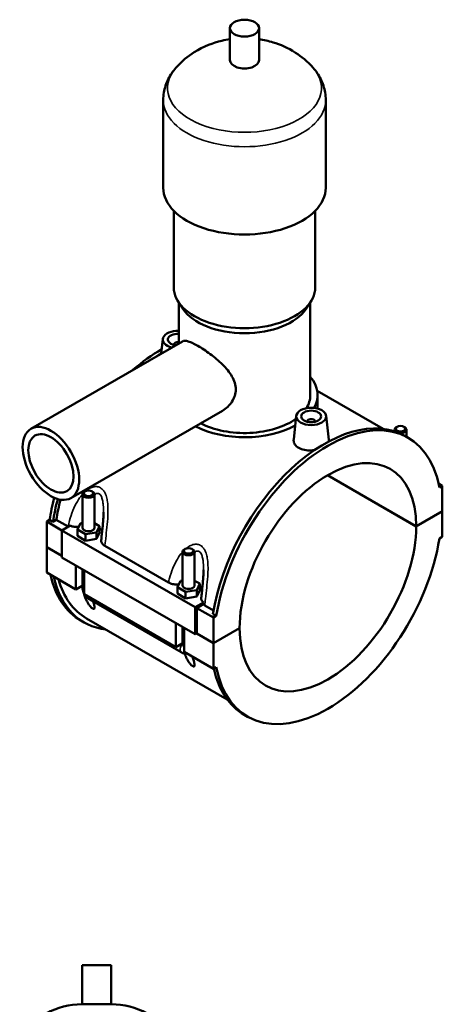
# Model space of a CAD drawing. Header units: millimetres. Extents: x 0 to 961, y -206 to 1211.
# Tile 10 of 10: x 750 to 961, y 607 to 1100. Entities that reach past the tile are written whole.
import ezdxf

# ---------------------------------------------------------------- set-up
doc = ezdxf.new("R2010")
doc.units = ezdxf.units.MM
doc.layers.add('Visible (ISO)', color=7, linetype='Continuous', lineweight=50)
doc.layers.add('Visible Narrow (ISO)', color=7, linetype='Continuous', lineweight=35)

msp = doc.modelspace()

# ---------------------------------------------------------------- linework, layer by layer
at = {"layer": 'Visible (ISO)'}
for p, q in [((855.128, 1079.333), (855.128, 1095.292)), ((869.768, 1079.333), (869.768, 1095.292)), ((821.781, 1015.499), (821.781, 1059.385)), ((903.114, 1015.499), (903.114, 1059.385)), ((827.068, 965.629), (827.068, 1003.953)), ((897.828, 965.629), (897.828, 1003.953)), ((831.618, 954.958), (829.334, 958.453)), ((829.508, 937.528), (829.508, 958.188)), ((893.277, 954.958), (895.561, 958.453)), ((895.388, 911.769), (895.388, 958.188)), ((755.593, 894.963), (831.421, 938.63)), ((821.586, 939.822), (820.803, 932.515)), ((827.072, 937.104), (827.072, 936.917)), ((898.86, 913.898), (931.827, 894.914)), ((899.048, 905.016), (899.048, 911.769)), ((775.555, 860.3), (851.383, 903.966)), ((888.337, 901.383), (887.063, 889.499)), ((903.309, 901.383), (904.588, 889.449)), ((893.823, 898.478), (893.823, 898.664)), ((897.823, 898.478), (897.823, 898.664)), ((937.512, 894.453), (937.512, 893.669)), ((938.809, 895.917), (938.383, 895.67)), ((942.216, 895.917), (942.642, 895.67)), ((944.323, 890.422), (942.655, 891.383)), ((943.512, 894.453), (943.512, 890.889)), ((948.361, 846.098), (903.961, 871.666)), ((904.031, 871.707), (948.361, 846.18)), ((959.586, 867.515), (961.442, 866.446)), ((781.383, 862.203), (781.383, 845.45)), ((782.679, 863.667), (782.253, 863.42)), ((786.087, 863.667), (786.512, 863.42)), ((787.383, 862.203), (787.383, 845.45)), ((961.442, 866.446), (959.984, 865.606)), ((961.442, 853.713), (961.442, 866.446)), ((948.361, 846.18), (961.442, 853.713)), ((961.442, 853.631), (948.361, 846.098)), ((961.371, 853.672), (961.442, 853.631)), ((961.442, 840.898), (961.442, 853.631)), ((763.453, 848.529), (764.911, 849.369)), ((763.453, 848.529), (771.089, 844.132)), ((763.453, 835.796), (763.453, 848.529)), ((766.58, 848.408), (764.911, 849.369)), ((768.27, 849.382), (766.58, 848.408)), ((774.121, 846.013), (768.27, 849.382)), ((778.806, 844.59), (780.3, 847.801)), ((780.3, 847.801), (781.383, 847.968)), ((787.383, 847.795), (789.96, 846.311)), ((775.164, 846.481), (771.089, 844.135)), ((771.089, 844.135), (837.84, 805.695)), ((771.089, 844.135), (771.089, 830.584)), ((778.806, 841.32), (778.806, 844.59)), ((782.889, 842.239), (778.806, 844.59)), ((788.465, 843.099), (782.889, 842.239)), ((782.889, 838.969), (782.889, 842.239)), ((789.96, 846.311), (788.465, 843.099)), ((788.465, 839.829), (788.465, 843.099)), ((788.465, 839.829), (789.96, 843.041)), ((789.96, 843.041), (789.96, 846.311)), ((778.806, 841.32), (782.889, 838.969)), ((782.889, 838.969), (788.465, 839.829)), ((959.984, 840.058), (961.442, 840.898)), ((763.453, 835.796), (771.089, 831.398)), ((763.453, 835.714), (763.524, 835.755)), ((763.453, 822.981), (763.453, 835.714)), ((771.089, 831.317), (763.453, 835.714)), ((792.557, 836.385), (824.383, 818.058)), ((831.446, 816.621), (831.446, 833.374)), ((832.743, 834.838), (832.317, 834.591)), ((836.15, 834.838), (836.576, 834.591)), ((837.446, 816.621), (837.446, 833.374)), ((771.089, 830.584), (837.84, 792.145)), ((763.453, 822.981), (778.019, 814.593)), ((778.019, 814.593), (778.019, 826.593)), ((781.383, 824.656), (781.383, 815.814)), ((782.262, 824.15), (782.262, 812.15)), ((828.869, 815.76), (830.364, 818.972)), ((830.364, 818.972), (831.446, 819.139)), ((837.446, 818.965), (840.023, 817.481)), ((840.023, 817.481), (838.529, 814.27)), ((840.023, 814.211), (840.023, 817.481)), ((781.168, 816.406), (778.019, 814.593)), ((781.383, 816.53), (781.168, 816.406)), ((781.168, 816.406), (781.383, 816.282)), ((828.869, 812.49), (828.869, 815.76)), ((832.952, 813.41), (828.869, 815.76)), ((828.869, 812.49), (832.952, 810.139)), ((838.529, 814.27), (832.952, 813.41)), ((832.952, 810.139), (832.952, 813.41)), ((838.529, 811), (838.529, 814.27)), ((838.529, 811), (840.023, 814.211)), ((782.262, 812.15), (828.082, 785.763)), ((785.007, 809.54), (830.828, 783.154)), ((832.952, 810.139), (838.529, 811)), ((837.84, 805.695), (841.915, 808.042)), ((837.84, 792.145), (837.84, 805.695)), ((841.775, 807.144), (838.547, 805.285)), ((838.547, 805.285), (846.891, 800.48)), ((838.547, 805.285), (838.547, 792.552)), ((846.975, 804.059), (842.521, 806.624)), ((782.24, 798.044), (780.572, 799.005)), ((783.41, 800.075), (853.853, 759.51)), ((828.082, 785.763), (828.082, 797.764)), ((848.35, 801.32), (846.681, 802.281)), ((848.35, 801.32), (846.891, 800.48)), ((846.891, 800.48), (846.891, 787.747)), ((831.446, 786.985), (831.446, 795.827)), ((832.325, 795.321), (832.325, 783.32)), ((846.891, 787.747), (859.973, 795.28)), ((859.973, 795.198), (846.891, 787.665)), ((859.902, 795.239), (859.973, 795.198)), ((838.547, 792.552), (837.84, 792.145)), ((846.891, 787.665), (838.476, 792.511)), ((838.547, 792.552), (846.891, 787.747)), ((831.231, 787.577), (828.082, 785.763)), ((831.015, 787.452), (831.287, 787.296)), ((831.446, 787.7), (831.231, 787.577)), ((831.231, 787.577), (831.446, 787.453)), ((832.325, 783.32), (846.891, 774.932)), ((846.891, 787.665), (846.891, 774.932)), ((846.891, 774.932), (848.35, 775.772)), ((864.01, 750.956), (862.342, 751.917)), ((795.784, 626.641), (781.144, 626.641)), ((781.144, 607.121), (781.144, 626.641)), ((795.784, 607.121), (795.784, 626.641)), ((795.784, 607.121), (781.144, 607.121))]:
    msp.add_line(p, q, dxfattribs=at)
for centre, start, end in [((781.144, 570.075), 90, 147.38758), ((795.784, 570.075), 32.61242, 90)]:
    msp.add_arc(centre, 37.046, start, end, dxfattribs=at)
for centre, major_axis, ratio in [((862.448, 1095.292), (7.32, 0), 0.5758617), ((895.823, 901.117), (7.5, 0), 0.5758617), ((895.823, 901.117), (5, 0), 0.5758617), ((765.574, 877.632), (9.981, -17.332), 0.5780931), ((940.512, 894.944), (2.4, 0), 0.5758617), ((765.574, 877.632), (7.985, -13.865), 0.5780931), ((784.383, 862.694), (2.4, 0), 0.5758617), ((834.446, 833.864), (2.4, 0), 0.5758617)]:
    msp.add_ellipse(centre, major_axis=major_axis, ratio=ratio, dxfattribs=at)
for centre, major_axis, ratio, start_param, end_param in [((862.448, 1079.333), (-7.32, 0), 0.5758617, 0, 3.1415927), ((862.448, 1015.499), (-40.667, 0), 0.5758617, 0, 3.1415927), ((862.448, 965.629), (-35.38, 0), 0.5758617, 0, 3.1415927), ((862.448, 961.639), (-32.94, 0), 0.5758617, 0.3599086, 2.7816841), ((829.072, 939.556), (-7.5, 0), 0.5758617, 4.6542976, 7.4510217), ((829.072, 939.556), (-5, 0), 0.5758617, 4.6251905, 7.6626983), ((829.072, 937.104), (-2, 0), 0.5758617, 4.4929111, 6.4518745), ((820.728, 868.738), (-40.156, -69.733), 0.5780931, 3.9196243, 4.1755438), ((822.397, 867.777), (40.156, 69.733), 0.5780931, 0.8112724, 0.846612), ((862.448, 911.769), (36.6, 0), 0.5758617, 5.9737411, 6.7342121), ((862.448, 911.769), (32.94, 0), 0.5758617, 5.9292044, 6.2831853), ((904.167, 820.689), (40.156, 69.733), 0.5780931, 5.6912696, 8.44203), ((862.448, 911.769), (36.6, 0), 0.5758617, 3.9750015, 5.4784443), ((862.448, 911.769), (32.94, 0), 0.5758617, 3.9803408, 5.6090181), ((902.498, 821.65), (40.156, 69.733), 0.5780931, 0, 2.1588447), ((895.823, 898.664), (-2, 0), 0.5758617, 2.9729035, 6.4518745), ((940.512, 894.453), (-3, 0), 0.5758617, 5.5016397, 6.86591), ((940.512, 894.453), (3, 0), 0.5758617, 4.5108754, 7.0647309), ((904.167, 820.689), (31.19, 54.161), 0.5780931, 5.4966534, 8.6366461), ((784.383, 862.203), (3, 0), 0.5758617, 2.360047, 7.0647309), ((820.728, 868.738), (-40.156, -69.733), 0.5780931, 5.1470533, 5.3004373), ((822.397, 867.777), (40.156, 69.733), 0.5780931, 2.0010229, 2.1588447), ((822.397, 867.777), (-38.987, -67.702), 0.5780931, 5.1502951, 5.2944955), ((784.383, 845.45), (-3, 0), 0.5758617, 0, 3.1415927), ((784.383, 842.18), (7.5, 0), 0.5758617, 0.4153421, 0.7324026), ((904.167, 820.689), (-31.19, -54.161), 0.5780931, 5.4966534, 8.6366461), ((904.167, 820.689), (-40.156, -69.733), 0.5780931, 5.6912696, 8.44203), ((834.446, 833.374), (3, 0), 0.5758617, 2.360047, 7.0647309), ((820.728, 868.738), (-40.156, -69.733), 0.5780931, 5.724523, 6.2831853), ((822.397, 867.777), (-40.156, -69.733), 0.5780931, 5.724523, 6.5251304), ((822.397, 867.777), (-38.987, -67.702), 0.5780931, 5.7745376, 6.2831853), ((834.446, 816.621), (-3, 0), 0.5758617, 0, 3.1415927), ((834.446, 813.351), (7.5, 0), 0.5758617, 0.4153421, 0.7324026), ((902.498, 821.65), (-40.156, -69.733), 0.5780931, 5.7211441, 6.2831853)]:
    msp.add_ellipse(centre, major_axis=major_axis, ratio=ratio, start_param=start_param, end_param=end_param, dxfattribs=at)
for points, knots in [([(855.128, 1089.765), (853.796, 1089.566), (852.452, 1089.309), (846.713, 1087.945), (842.123, 1086.289), (834.21, 1081.28), (831.068, 1078.803), (828.057, 1075.368)], [7.32269345, 7.32269345, 7.32269345, 7.32269345, 7.45993851, 7.45993851, 7.90124478, 7.90124478, 8.17184916, 8.17184916, 8.17184916, 8.17184916]), ([(896.838, 1075.368), (893.934, 1078.681), (890.907, 1081.102), (884.089, 1085.502), (880.366, 1087.071), (874.405, 1088.907), (872.069, 1089.42), (869.768, 1089.765)], [5.96531778, 5.96531778, 5.96531778, 5.96531778, 6.22626042, 6.22626042, 6.57732596, 6.57732596, 6.81447349, 6.81447349, 6.81447349, 6.81447349]), ([(828.057, 1075.368), (827.332, 1074.542), (826.647, 1073.664), (825.378, 1071.802), (824.794, 1070.817), (823.756, 1068.744), (823.303, 1067.655), (822.56, 1065.394), (822.271, 1064.221), (821.881, 1061.827), (821.781, 1060.606), (821.781, 1059.385)], [1.88866385, 1.88866385, 1.88866385, 1.88866385, 1.98216998, 1.98216998, 2.07567611, 2.07567611, 2.16918223, 2.16918223, 2.26268836, 2.26268836, 2.35619449, 2.35619449, 2.35619449, 2.35619449]), ([(903.114, 1059.385), (903.114, 1060.606), (903.014, 1061.827), (902.624, 1064.221), (902.335, 1065.394), (901.592, 1067.655), (901.139, 1068.744), (900.101, 1070.817), (899.517, 1071.802), (898.248, 1073.664), (897.563, 1074.542), (896.838, 1075.368)], [5.49778714, 5.49778714, 5.49778714, 5.49778714, 5.59129327, 5.59129327, 5.6847994, 5.6847994, 5.77830553, 5.77830553, 5.87181166, 5.87181166, 5.96531778, 5.96531778, 5.96531778, 5.96531778]), ([(831.421, 938.63), (831.741, 938.814), (832.135, 938.911), (833.099, 938.91), (833.671, 938.809), (834.987, 938.411), (835.732, 938.114), (837.359, 937.349), (838.242, 936.881), (840.069, 935.829), (841.061, 935.217), (843.133, 933.852), (844.212, 933.099), (846.368, 931.497), (847.448, 930.647), (849.518, 928.898), (850.508, 928), (852.321, 926.207), (853.211, 925.247), (854.837, 923.244), (855.573, 922.2), (856.792, 920.063), (857.275, 918.969), (857.921, 916.777), (858.082, 915.679), (858.082, 913.552), (857.921, 912.478), (857.275, 910.397), (856.792, 909.39), (855.573, 907.526), (854.837, 906.667), (853.211, 905.158), (852.321, 904.51), (851.402, 903.977), (851.392, 903.972), (851.383, 903.966)], [1.565297, 1.565297, 1.565297, 1.565297, 1.9488533, 1.9488533, 2.3364879, 2.3364879, 2.7241226, 2.7241226, 3.1117572, 3.1117572, 3.4993919, 3.4993919, 3.8870265, 3.8870265, 4.2746611, 4.2746611, 4.6622958, 4.6622958, 5.0526004, 5.0526004, 5.4429051, 5.4429051, 5.8332098, 5.8332098, 6.2235144, 6.2235144, 6.6138191, 6.6138191, 7.0041237, 7.0041237, 7.3944284, 7.3944284, 7.7847331, 7.7847331, 7.7888114, 7.7888114, 7.7888114, 7.7888114]), ([(897.455, 884.275), (896.904, 884.19), (896.35, 884.133), (894.712, 884.053), (893.535, 884.123), (891.369, 884.558), (890.38, 884.925), (889.6, 885.374), (888.819, 885.824), (888.145, 886.415), (887.255, 887.739), (887.039, 888.472), (887.044, 889.27), (887.051, 889.384), (887.064, 889.499)], [4.4727405, 4.4727405, 4.4727405, 4.4727405, 4.6337804, 4.6337804, 4.9649814, 4.9649814, 5.2961824, 5.2961824, 5.2961824, 5.6273835, 5.6273835, 5.9585845, 5.9585845, 6.0130883, 6.0130883, 6.0130883, 6.0130883]), ([(904.588, 889.449), (904.598, 889.355), (904.603, 889.26), (904.601, 888.969), (904.574, 888.766), (904.521, 888.561)], [3.25764822, 3.25764822, 3.25764822, 3.25764822, 3.31049328, 3.31049328, 3.42311153, 3.42311153, 3.42311153, 3.42311153]), ([(791.883, 853.181), (791.883, 852.307), (791.854, 851.403), (791.758, 849.568), (791.69, 848.637), (791.531, 846.761), (791.44, 845.816), (791.247, 843.924), (791.145, 842.975), (790.94, 841.08), (790.837, 840.133), (790.738, 839.189)], [4.9473036, 4.9473036, 4.9473036, 4.9473036, 5.2511444, 5.2511444, 5.5549853, 5.5549853, 5.8588261, 5.8588261, 6.1626669, 6.1626669, 6.4665077, 6.4665077, 6.4665077, 6.4665077]), ([(775.164, 846.481), (775.634, 846.293), (776.147, 846.144), (777.389, 845.896), (778.126, 845.828), (779.043, 845.834), (779.218, 845.84), (779.392, 845.849)], [-0.65716435, -0.65716435, -0.65716435, -0.65716435, -0.48492266, -0.48492266, -0.26259564, -0.26259564, -0.20993385, -0.20993385, -0.20993385, -0.20993385]), ([(790.738, 839.189), (790.728, 839.091), (790.724, 838.993), (790.741, 838.423), (790.911, 837.956), (791.542, 837.097), (791.991, 836.711), (792.557, 836.385)], [-0.53691825, -0.53691825, -0.53691825, -0.53691825, -0.48578837, -0.48578837, -0.24009192, -0.24009192, 0, 0, 0, 0]), ([(841.946, 824.352), (841.946, 823.477), (841.917, 822.574), (841.821, 820.739), (841.753, 819.807), (841.594, 817.931), (841.503, 816.987), (841.31, 815.094), (841.208, 814.146), (841.003, 812.251), (840.901, 811.304), (840.801, 810.359)], [4.9473036, 4.9473036, 4.9473036, 4.9473036, 5.2511444, 5.2511444, 5.5549853, 5.5549853, 5.8588261, 5.8588261, 6.1626669, 6.1626669, 6.4665077, 6.4665077, 6.4665077, 6.4665077]), ([(824.383, 818.058), (824.971, 817.719), (825.671, 817.454), (827.231, 817.089), (828.078, 816.998), (829.106, 817.005), (829.281, 817.01), (829.455, 817.019)], [-0.76813372, -0.76813372, -0.76813372, -0.76813372, -0.51844318, -0.51844318, -0.26259564, -0.26259564, -0.20993385, -0.20993385, -0.20993385, -0.20993385]), ([(781.383, 815.814), (781.383, 815.286), (781.453, 814.779), (781.689, 813.803), (781.856, 813.333), (782.126, 812.748), (782.192, 812.615), (782.262, 812.484)], [1.57079633, 1.57079633, 1.57079633, 1.57079633, 1.88495559, 1.88495559, 2.19911486, 2.19911486, 2.29311877, 2.29311877, 2.29311877, 2.29311877]), ([(786.783, 808.517), (786.965, 807.873), (787.14, 807.213), (787.318, 806.304), (787.364, 806.005), (787.393, 805.478), (787.378, 805.249), (787.255, 804.979), (787.177, 804.892), (786.985, 804.855), (786.908, 804.859), (786.728, 804.906), (786.624, 804.95), (786.385, 805.088), (786.26, 805.176), (786.009, 805.377), (785.883, 805.49), (785.511, 805.851), (785.273, 806.12), (784.752, 806.761), (784.472, 807.16), (783.958, 807.966), (783.726, 808.373), (783.097, 809.591), (782.768, 810.397), (782.287, 811.795), (782.095, 812.478), (781.938, 813.171)], [1.7223899, 1.7223899, 1.7223899, 1.7223899, 2.0192634, 2.0192634, 2.1817845, 2.1817845, 2.3443056, 2.3443056, 2.4456949, 2.4456949, 2.4963896, 2.4963896, 2.5470843, 2.5470843, 2.5977789, 2.5977789, 2.6484736, 2.6484736, 2.749863, 2.749863, 2.9123841, 2.9123841, 3.0749051, 3.0749051, 3.3999473, 3.3999473, 3.6967016, 3.6967016, 3.6967016, 3.6967016]), ([(782.549, 811.984), (782.631, 811.852), (782.717, 811.723), (783.093, 811.191), (783.417, 810.811), (784.145, 810.118), (784.549, 809.804), (785.007, 809.54)], [2.41490107, 2.41490107, 2.41490107, 2.41490107, 2.51327412, 2.51327412, 2.82743339, 2.82743339, 3.14159265, 3.14159265, 3.14159265, 3.14159265]), ([(840.801, 810.359), (840.801, 810.356), (840.8, 810.352), (840.755, 809.9), (840.85, 809.45), (841.274, 808.672), (841.554, 808.342), (841.915, 808.042)], [-0.47712663, -0.47712663, -0.47712663, -0.47712663, -0.47527808, -0.47527808, -0.24123319, -0.24123319, -0.05058455, -0.05058455, -0.05058455, -0.05058455]), ([(830.828, 783.154), (831.286, 782.89), (831.802, 782.673), (832.814, 782.47), (833.276, 782.439), (833.759, 782.494)], [3.14159265, 3.14159265, 3.14159265, 3.14159265, 3.45575192, 3.45575192, 3.68065751, 3.68065751, 3.68065751, 3.68065751]), ([(831.287, 787.296), (831.326, 787.273), (831.363, 787.259), (831.414, 787.25), (831.431, 787.249), (831.446, 787.252)], [0, 0, 0, 0, 0.016458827, 0.016458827, 0.025619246, 0.025619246, 0.025619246, 0.025619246]), ([(836.488, 780.923), (836.596, 780.559), (836.699, 780.208), (836.995, 779.17), (837.192, 778.44), (837.382, 777.475), (837.427, 777.175), (837.456, 776.648), (837.442, 776.419), (837.318, 776.149), (837.24, 776.062), (837.048, 776.026), (836.972, 776.029), (836.791, 776.077), (836.687, 776.121), (836.448, 776.259), (836.324, 776.346), (836.073, 776.547), (835.946, 776.661), (835.574, 777.022), (835.337, 777.29), (834.815, 777.932), (834.535, 778.33), (834.021, 779.136), (833.79, 779.543), (833.16, 780.761), (832.831, 781.567), (832.553, 782.377), (832.526, 782.455), (832.5, 782.534)], [1.5379047, 1.5379047, 1.5379047, 1.5379047, 1.6942212, 1.6942212, 2.0192634, 2.0192634, 2.1817845, 2.1817845, 2.3443056, 2.3443056, 2.4456949, 2.4456949, 2.4963896, 2.4963896, 2.5470843, 2.5470843, 2.5977789, 2.5977789, 2.6484736, 2.6484736, 2.749863, 2.749863, 2.9123841, 2.9123841, 3.0749051, 3.0749051, 3.3999473, 3.3999473, 3.4348433, 3.4348433, 3.4348433, 3.4348433])]:
    msp.add_open_spline(points, degree=3, knots=knots, dxfattribs=at)
for points in [[(774.237, 845.947), (774.198, 845.969), (774.159, 845.991), (774.121, 846.013)], [(841.915, 808.042), (841.867, 807.742), (841.82, 807.443), (841.775, 807.144)], [(842.521, 806.624), (842.243, 806.784), (841.994, 806.958), (841.775, 807.144)]]:
    msp.add_open_spline(points, degree=3, dxfattribs=at)
at = {"layer": 'Visible Narrow (ISO)'}
for centre, major_axis, ratio, start_param, end_param in [((862.448, 1065.369), (-38.525, 0), 0.5758617, 5.8156547, 9.8923086), ((862.448, 1059.385), (-40.667, 0), 0.5758617, 0, 3.1415927), ((784.383, 815.814), (-3, 0), 0.5758617, 0, 0.7853982), ((786.504, 812.14), (-1.497, -2.6), 0.5780931, 5.4920009, 6.2831853), ((832.325, 785.754), (-1.497, -2.6), 0.5780931, 4.436118, 6.2831853), ((834.446, 786.985), (-3, 0), 0.5758617, 0, 0.7853982)]:
    msp.add_ellipse(centre, major_axis=major_axis, ratio=ratio, start_param=start_param, end_param=end_param, dxfattribs=at)
for points, knots in [([(781.383, 862.175), (781.309, 862.091), (781.236, 862.006), (780.302, 860.908), (779.529, 859.794), (777.966, 857.163), (777.218, 855.616), (775.905, 852.398), (775.346, 850.726), (774.593, 848.035), (774.343, 847.024), (774.121, 846.013)], [-2.3744283, -2.3744283, -2.3744283, -2.3744283, -2.3385804, -2.3385804, -1.9141167, -1.9141167, -1.3827561, -1.3827561, -0.8357119, -0.8357119, -0.5086001, -0.5086001, -0.5086001, -0.5086001]), ([(792.557, 836.385), (792.641, 837.154), (792.728, 837.929), (793.026, 840.544), (793.249, 842.411), (793.657, 846.149), (793.845, 848.019), (794.076, 851.416), (794.142, 852.938), (794.12, 855.788), (794.049, 857.119), (793.76, 859.246), (793.601, 860.065), (793.129, 861.746), (792.794, 862.597), (792.032, 863.894), (791.649, 864.388), (790.941, 865.044), (790.648, 865.262), (790.34, 865.44), (790.031, 865.617), (789.706, 865.756), (788.834, 866.009), (788.272, 866.06), (786.952, 865.961), (786.194, 865.74), (784.835, 865.112), (784.227, 864.736), (783.459, 864.159), (783.275, 864.012), (783.094, 863.86)], [-6.5482541, -6.5482541, -6.5482541, -6.5482541, -6.3154556, -6.3154556, -5.7684114, -5.7684114, -5.2370508, -5.2370508, -4.8125871, -4.8125871, -4.4385979, -4.4385979, -4.196334, -4.196334, -3.9161939, -3.9161939, -3.7065877, -3.7065877, -3.5755837, -3.5755837, -3.5755837, -3.4445798, -3.4445798, -3.2349736, -3.2349736, -2.9548335, -2.9548335, -2.7125696, -2.7125696, -2.6345069, -2.6345069, -2.6345069, -2.6345069]), ([(787.383, 861.992), (787.672, 862.217), (787.968, 862.39), (788.567, 862.6), (788.869, 862.634), (789.341, 862.551), (789.518, 862.487), (789.686, 862.39), (789.855, 862.293), (790.015, 862.163), (790.405, 861.749), (790.618, 861.419), (791.046, 860.517), (791.238, 859.903), (791.514, 858.66), (791.61, 858.044), (791.794, 856.421), (791.849, 855.384), (791.879, 853.949), (791.883, 853.566), (791.883, 853.182)], [3.0301144, 3.0301144, 3.0301144, 3.0301144, 3.2349736, 3.2349736, 3.4445798, 3.4445798, 3.5755837, 3.5755837, 3.5755837, 3.7065877, 3.7065877, 3.9161939, 3.9161939, 4.196334, 4.196334, 4.4385979, 4.4385979, 4.8125871, 4.8125871, 4.9473036, 4.9473036, 4.9473036, 4.9473036]), ([(842.521, 806.624), (842.634, 807.698), (842.755, 808.784), (843.089, 811.715), (843.312, 813.581), (843.72, 817.32), (843.908, 819.19), (844.14, 822.587), (844.205, 824.108), (844.183, 826.959), (844.112, 828.29), (843.823, 830.416), (843.664, 831.235), (843.193, 832.917), (842.858, 833.767), (842.095, 835.065), (841.712, 835.559), (841.004, 836.215), (840.711, 836.432), (840.403, 836.61), (840.094, 836.788), (839.769, 836.926), (838.897, 837.18), (838.335, 837.23), (837.015, 837.132), (836.257, 836.911), (834.899, 836.283), (834.29, 835.906), (833.522, 835.329), (833.338, 835.183), (833.157, 835.03)], [-6.6425674, -6.6425674, -6.6425674, -6.6425674, -6.315457, -6.315457, -5.768411, -5.768411, -5.2370505, -5.2370505, -4.8125869, -4.8125869, -4.4385978, -4.4385978, -4.1963339, -4.1963339, -3.9161939, -3.9161939, -3.7065877, -3.7065877, -3.5755838, -3.5755838, -3.5755838, -3.4445798, -3.4445798, -3.2349736, -3.2349736, -2.9548336, -2.9548336, -2.7125697, -2.7125697, -2.6345069, -2.6345069, -2.6345069, -2.6345069]), ([(831.446, 833.345), (831.372, 833.261), (831.299, 833.176), (830.365, 832.078), (829.592, 830.964), (828.029, 828.334), (827.282, 826.786), (825.969, 823.569), (825.409, 821.896), (824.737, 819.496), (824.553, 818.778), (824.383, 818.058)], [-2.3744283, -2.3744283, -2.3744283, -2.3744283, -2.3385806, -2.3385806, -1.914117, -1.914117, -1.3827565, -1.3827565, -0.8357105, -0.8357105, -0.6029134, -0.6029134, -0.6029134, -0.6029134]), ([(837.446, 833.163), (837.735, 833.388), (838.031, 833.56), (838.63, 833.771), (838.933, 833.804), (839.404, 833.722), (839.581, 833.657), (839.749, 833.56), (839.918, 833.463), (840.078, 833.334), (840.468, 832.92), (840.681, 832.589), (841.109, 831.687), (841.301, 831.073), (841.577, 829.83), (841.674, 829.214), (841.857, 827.591), (841.913, 826.555), (841.943, 825.119), (841.946, 824.737), (841.946, 824.352)], [3.0301144, 3.0301144, 3.0301144, 3.0301144, 3.2349736, 3.2349736, 3.4445798, 3.4445798, 3.5755838, 3.5755838, 3.5755838, 3.7065877, 3.7065877, 3.9161939, 3.9161939, 4.1963339, 4.1963339, 4.4385978, 4.4385978, 4.8125869, 4.8125869, 4.9473036, 4.9473036, 4.9473036, 4.9473036])]:
    msp.add_open_spline(points, degree=3, knots=knots, dxfattribs=at)

doc.saveas('drawing.dxf')
